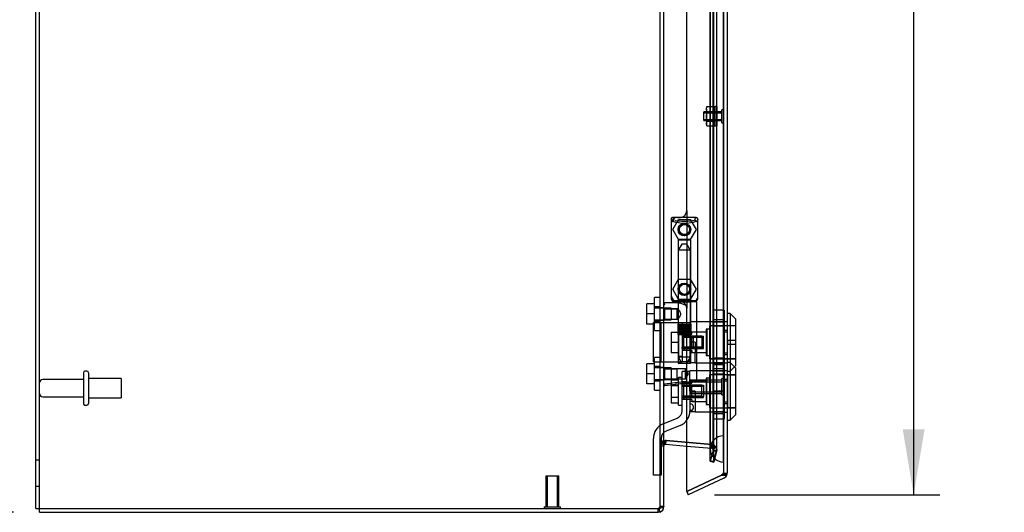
# Model space of a CAD drawing. Header units: inches. Extents: x 1 to 240, y -1 to 159.
# Tile 5 of 16: x 13 to 32, y 64 to 73. Entities that reach past the tile are written whole.
import ezdxf
from ezdxf.enums import TextEntityAlignment as Align
from ezdxf.lldxf.tags import DXFTag

# ---------------------------------------------------------------- set-up
doc = ezdxf.new("R2010")
doc.units = ezdxf.units.IN
doc.header["$MEASUREMENT"] = 0
for name, color, linetype in [('COM70220', 7, 'Continuous'), ('COM70707-4', 7, 'Continuous'), ('COM70710-3', 7, 'Continuous'), ('COM70712-7', 7, 'Continuous'), ('Default', 7, 'Continuous'), ('HNG86659-1', 7, 'Continuous'), ('HNG86659-2', 7, 'Continuous'), ('LOK10031', 7, 'Continuous'), ('LOK10031_CAM', 7, 'Continuous'), ('LOK10031_INSERT', 7, 'Continuous'), ('LOK10031_NUT', 7, 'Continuous'), ('LOK10031_SC', 7, 'Continuous'), ('NTS18118', 7, 'Continuous'), ('SCS86661', 7, 'Continuous'), ('STD26063', 7, 'Continuous'), ('STD26089', 7, 'Continuous'), ('STD26258', 7, 'Continuous'), ('WAM30017', 7, 'Continuous')]:
    doc.layers.add(name, color=color, linetype=linetype)
doc.styles.add('SEACAD_Times_New_Roman', font='times.ttf')
tags = doc.linetypes.add('HIDDEN2', pattern=[0.1875, 0.125, -0.0625]).pattern_tags.tags
tags[6:7] = [DXFTag(74, 4), DXFTag(75, 0), DXFTag(340, '0'), DXFTag(46, 0.0), DXFTag(50, 0.0), DXFTag(44, 0.0), DXFTag(45, 0.0)]
tags[4:5] = [DXFTag(74, 4), DXFTag(75, 0), DXFTag(340, '0'), DXFTag(46, 0.0), DXFTag(50, 0.0), DXFTag(44, 0.0), DXFTag(45, 0.0)]
doc.dimstyles.new('HAMMOND_(STH_-_240x160)', dxfattribs={"dimtxt": 1, "dimasz": 1.25, "dimexe": 0.5, "dimexo": 0.5, "dimgap": 0.25, "dimtad": 0, "dimtih": 1, "dimtoh": 1, "dimzin": 0, "dimdsep": 46, "dimtxsty": 'SEACAD_Times_New_Roman', "dimblk1": '_SE_FILLED', "dimblk2": '_SE_FILLED', "dimsah": 1, "dimcen": 0.5, "dimadec": 0, "dimazin": 0, "dimtfac": 0.8, "dimtofl": 0, "dimtmove": 0, "dimatfit": 3, "dimfxl": 1, "dimtolj": 1, "dimtzin": 0, "dimarcsym": 0})

# ---------------------------------------------------------------- blocks, each defined once
blk = doc.blocks.new('SE1')
at = {"layer": 'COM70220', "color": 7, "linetype": 'HIDDEN2'}
for p, q in [((26.04, 92.489), (26.04, 65.37)), ((26.286, 92.489), (26.286, 65.37)), ((26.288, 92.489), (26.288, 65.37)), ((26.289, 92.489), (26.289, 65.37)), ((26.04, 65.37), (26.04, 65.12)), ((26.286, 65.37), (26.286, 65.12)), ((26.288, 65.369), (26.286, 65.12)), ((26.288, 65.37), (26.288, 64.871)), ((26.289, 65.369), (26.288, 65.369)), ((26.289, 65.37), (26.289, 64.871)), ((26.286, 65.12), (26.288, 64.871)), ((26.288, 64.871), (26.289, 64.871))]:
    blk.add_line(p, q, dxfattribs=at)
blk.add_arc((26.29, 65.12), 0.25, 90, 270, dxfattribs=at)
at = {"layer": 'COM70707-4', "color": 7, "linetype": 'Continuous'}
for p, q in [((13.152, 63.98), (13.152, 99.413)), ((25.152, 64.016), (25.152, 93.798)), ((25.191, 65.282), (25.185, 65.28)), ((25.188, 65.281), (25.188, 65.281)), ((25.191, 65.282), (25.589, 65.247)), ((25.158, 65.233), (25.152, 65.174)), ((25.152, 65.174), (25.154, 65.196)), ((25.159, 65.239), (25.158, 65.233)), ((13.152, 63.98), (13.26, 63.98)), ((13.26, 63.98), (25.044, 63.98)), ((25.074, 63.982), (25.044, 63.98))]:
    blk.add_line(p, q, dxfattribs=at)
at = {"layer": 'COM70707-4', "color": 7, "linetype": 'HIDDEN2'}
for p, q in [((13.224, 63.98), (13.224, 99.413)), ((26.037, 64.884), (26.037, 92.97)), ((26.107, 64.884), (26.107, 92.97)), ((26.093, 65.098), (26.093, 92.757)), ((26.165, 65.098), (26.165, 92.757)), ((25.08, 67.833), (25.08, 78.556)), ((25.152, 67.821), (25.08, 67.821)), ((25.08, 67.581), (25.152, 67.581)), ((25.08, 66.691), (25.08, 67.568)), ((25.152, 66.679), (25.08, 66.679)), ((25.08, 66.439), (25.152, 66.439)), ((25.08, 64.016), (25.08, 66.426)), ((25.185, 65.28), (25.179, 65.28)), ((25.188, 65.281), (25.188, 65.281)), ((25.191, 65.282), (25.197, 65.282)), ((26.067, 65.206), (25.197, 65.282)), ((25.152, 65.174), (25.08, 65.174)), ((25.158, 65.233), (25.097, 65.233)), ((25.159, 65.239), (25.102, 65.239)), ((25.154, 65.196), (25.158, 65.233)), ((25.158, 65.233), (25.159, 65.239)), ((25.589, 65.247), (26.06, 65.206)), ((26.06, 65.206), (26.067, 65.206)), ((26.06, 65.206), (26.066, 65.202)), ((26.066, 65.202), (26.083, 65.202)), ((26.066, 65.202), (26.087, 65.159)), ((26.087, 65.159), (26.146, 65.159)), ((26.087, 65.159), (26.093, 65.098)), ((26.093, 65.098), (26.165, 65.098)), ((26.165, 65.098), (26.161, 65.089)), ((13.224, 64.908), (13.152, 64.908)), ((26.092, 65.089), (26.037, 64.884)), ((26.092, 65.089), (26.161, 65.089)), ((26.107, 64.884), (26.161, 65.089)), ((26.037, 64.884), (26.107, 64.884)), ((13.152, 64.408), (13.224, 64.408)), ((25.054, 63.982), (25.074, 63.982)), ((25.152, 64.016), (25.08, 64.016))]:
    blk.add_line(p, q, dxfattribs=at)
at = {"layer": 'COM70707-4', "color": 7, "linetype": 'Continuous'}
blk.add_arc((25.364, 65.139), 0.228, 141.7224, 153.9781, dxfattribs=at)
at = {"layer": 'COM70707-4', "color": 7, "linetype": 'HIDDEN2'}
blk.add_arc((25.364, 65.139), 0.228, 141.7223, 153.9781, dxfattribs=at)
blk.add_open_spline([(25.08, 64.016), (25.08, 64.01), (25.077, 64.004), (25.068, 63.993), (25.062, 63.988), (25.054, 63.982)], degree=3, knots=[0, 0, 0, 0, 0.5, 0.5, 1, 1, 1, 1], dxfattribs=at)
at = {"layer": 'COM70707-4', "color": 7, "linetype": 'Continuous'}
blk.add_open_spline([(25.152, 64.016), (25.152, 64.013), (25.15, 64.01), (25.143, 64.004), (25.137, 64.002), (25.123, 63.996), (25.115, 63.993), (25.096, 63.988), (25.085, 63.985), (25.074, 63.982)], degree=3, knots=[0, 0, 0, 0, 0.25, 0.25, 0.5, 0.5, 0.75, 0.75, 1, 1, 1, 1], dxfattribs=at)
at = {"layer": 'COM70710-3', "color": 7, "linetype": 'HIDDEN2'}
for p, q in [((25.18, 65.273), (25.179, 65.282)), ((25.185, 65.21), (25.179, 65.282)), ((25.179, 65.282), (25.197, 65.282)), ((25.197, 65.281), (25.197, 65.282)), ((25.197, 65.282), (26.067, 65.206)), ((25.152, 65.174), (25.08, 65.174)), ((25.097, 65.233), (25.102, 65.239)), ((25.152, 65.197), (25.097, 65.233)), ((25.158, 65.194), (25.097, 65.233)), ((25.152, 65.201), (25.102, 65.239)), ((25.159, 65.196), (25.102, 65.239)), ((25.589, 65.175), (26.06, 65.134)), ((26.06, 65.134), (26.067, 65.206)), ((26.06, 65.134), (26.066, 65.133)), ((26.066, 65.133), (26.083, 65.203)), ((26.066, 65.133), (26.087, 65.119)), ((26.067, 65.206), (26.083, 65.203)), ((26.087, 65.119), (26.146, 65.159)), ((26.087, 65.119), (26.146, 65.159)), ((26.087, 65.119), (26.088, 65.116)), ((26.088, 65.116), (26.15, 65.153)), ((26.088, 65.116), (26.093, 65.098)), ((26.093, 65.098), (26.092, 65.089)), ((26.093, 65.098), (26.165, 65.098)), ((26.146, 65.159), (26.15, 65.153)), ((26.15, 65.153), (26.165, 65.098)), ((26.165, 65.098), (26.161, 65.07)), ((26.092, 65.089), (26.037, 64.884)), ((26.092, 65.089), (26.161, 65.07)), ((26.161, 65.07), (26.107, 64.866)), ((26.037, 64.884), (26.107, 64.866)), ((25.152, 64.016), (25.08, 64.016))]:
    blk.add_line(p, q, dxfattribs=at)
at = {"layer": 'COM70710-3', "color": 7, "linetype": 'Continuous'}
for p, q in [((25.191, 65.21), (25.197, 65.281)), ((25.159, 65.196), (25.152, 65.201)), ((25.158, 65.194), (25.152, 65.197)), ((25.152, 65.174), (25.158, 65.194)), ((25.158, 65.194), (25.159, 65.196)), ((25.185, 65.21), (25.18, 65.273)), ((25.185, 65.21), (25.191, 65.21)), ((25.191, 65.21), (25.589, 65.175)), ((13.224, 63.908), (13.224, 63.98)), ((25.044, 63.908), (25.044, 63.98)), ((25.054, 63.981), (25.074, 63.912)), ((13.224, 63.908), (25.044, 63.908)), ((25.074, 63.912), (25.044, 63.908))]:
    blk.add_line(p, q, dxfattribs=at)
at = {"layer": 'COM70710-3', "color": 7, "linetype": 'HIDDEN2'}
for centre, radius, start, end in [((25.188, 65.174), 0.108, 94.6176, 143.1652), ((25.189, 65.174), 0.109, 147.3155, 179.9076), ((26.057, 65.098), 0.108, 34.21, 76.2157), ((25.044, 64.016), 0.036, 286.3111, 359.9999)]:
    blk.add_arc(centre, radius, start, end, dxfattribs=at)
at = {"layer": 'COM70710-3', "color": 7, "linetype": 'Continuous'}
for centre, radius, start, end in [((25.188, 65.174), 0.036, 94.6178, 143.165), ((25.044, 64.016), 0.108, 286.311, 360)]:
    blk.add_arc(centre, radius, start, end, dxfattribs=at)
at = {"layer": 'COM70712-7', "color": 7, "linetype": 'HIDDEN2'}
for p, q in [((26.29, 93.202), (26.29, 64.657)), ((25.589, 69.674), (25.589, 67.812)), ((25.415, 69.549), (25.464, 69.549)), ((25.589, 66.377), (25.589, 67.812)), ((26.29, 67.555), (26.292, 67.555)), ((26.29, 67.358), (26.362, 67.358)), ((26.29, 66.961), (26.362, 66.961)), ((26.29, 66.764), (26.292, 66.764)), ((26.29, 66.617), (26.292, 66.617)), ((26.29, 66.42), (26.362, 66.42)), ((26.29, 66.023), (26.362, 66.023)), ((26.29, 65.826), (26.292, 65.826)), ((26.269, 64.625), (26.254, 64.618)), ((26.356, 64.625), (26.256, 64.625)), ((26.29, 64.657), (26.362, 64.657))]:
    blk.add_line(p, q, dxfattribs=at)
at = {"layer": 'COM70712-7', "color": 7, "linetype": 'Continuous'}
for p, q in [((26.362, 93.202), (26.362, 64.657)), ((25.589, 69.674), (25.589, 77.365)), ((25.29, 69.424), (25.29, 68.062)), ((25.589, 64.308), (25.589, 66.377)), ((26.254, 64.618), (25.589, 64.308)), ((25.589, 64.308), (26.254, 64.618)), ((26.3, 64.559), (25.62, 64.242)), ((26.254, 64.618), (26.356, 64.618)), ((26.357, 64.625), (26.356, 64.625)), ((26.356, 64.618), (26.356, 64.625)), ((25.589, 64.308), (25.62, 64.242))]:
    blk.add_line(p, q, dxfattribs=at)
at = {"layer": 'COM70712-7', "color": 7, "linetype": 'HIDDEN2'}
for centre in [(25.546, 69.315), (25.546, 68.173)]:
    blk.add_circle(centre, 0.12, dxfattribs=at)
at = {"layer": 'COM70712-7', "color": 7, "linetype": 'Continuous'}
for centre, radius, start, end in [((25.464, 69.674), 0.125, 272.1889, 0), ((25.415, 69.424), 0.125, 175.4638, 180), ((25.415, 68.062), 0.125, 180, 184.5362), ((26.254, 64.657), 0.108, 295, 342.4161), ((26.254, 64.657), 0.108, 342.4161, 0)]:
    blk.add_arc(centre, radius, start, end, dxfattribs=at)
at = {"layer": 'COM70712-7', "color": 7, "linetype": 'HIDDEN2'}
for centre, radius, start, end in [((25.415, 69.424), 0.125, 90, 175.4638), ((25.464, 69.674), 0.125, 270, 272.1889), ((25.415, 68.062), 0.125, 184.5362, 270), ((25.464, 67.812), 0.125, 0, 90), ((26.254, 64.657), 0.036, 295, 0)]:
    blk.add_arc(centre, radius, start, end, dxfattribs=at)
for centre, major_axis, ratio, start_param, end_param in [((26.254, 71.033), (0, -6.415), 0.005612, 0, 0.046772), ((26.254, 64.657), (-0.036, 0), 0.9073, 1.617568, 3.141593)]:
    blk.add_ellipse(centre, major_axis=major_axis, ratio=ratio, start_param=start_param, end_param=end_param, dxfattribs=at)
at = {"layer": 'COM70712-7', "color": 7, "linetype": 'Continuous'}
blk.add_ellipse((26.254, 64.657), major_axis=(-0.108, 0), ratio=0.9073, start_param=2.802142, end_param=3.141593, dxfattribs=at)
at = {"layer": 'HNG86659-1', "color": 7, "linetype": 'Continuous'}
for p, q in [((25.29, 69.511), (25.29, 67.996)), ((25.29, 69.51), (25.31, 69.461)), ((25.762, 69.549), (25.327, 69.549)), ((25.352, 69.494), (25.33, 69.549)), ((25.352, 69.492), (25.33, 69.549)), ((25.352, 69.492), (25.352, 69.494)), ((25.739, 69.492), (25.762, 69.549)), ((25.739, 69.492), (25.74, 69.494)), ((25.74, 69.494), (25.762, 69.549)), ((25.801, 69.51), (25.782, 69.461)), ((25.801, 67.996), (25.801, 69.511)), ((25.425, 67.917), (25.164, 67.917)), ((25.309, 67.991), (25.309, 67.956)), ((25.329, 67.937), (25.762, 67.937)), ((25.762, 67.937), (25.329, 67.937)), ((25.782, 67.956), (25.782, 67.991)), ((25.782, 66.436), (25.782, 67.917)), ((25.622, 66.381), (25.163, 66.324)), ((25.606, 66.379), (25.165, 66.324)), ((25.747, 66.397), (25.606, 66.379)), ((25.622, 66.381), (25.606, 66.379))]:
    blk.add_line(p, q, dxfattribs=at)
at = {"layer": 'HNG86659-1', "color": 7, "linetype": 'HIDDEN2'}
for p, q in [((25.426, 69.106), (25.426, 67.948)), ((25.437, 69.118), (25.654, 69.118)), ((25.666, 67.948), (25.666, 69.106)), ((25.33, 67.956), (25.343, 67.956)), ((25.343, 67.956), (25.749, 67.956)), ((25.426, 67.948), (25.414, 67.937)), ((25.414, 67.937), (25.426, 67.925)), ((25.426, 67.948), (25.666, 67.948)), ((25.666, 67.925), (25.426, 67.925)), ((25.426, 67.925), (25.426, 67.796)), ((25.678, 67.937), (25.666, 67.948)), ((25.666, 67.925), (25.678, 67.937)), ((25.666, 66.767), (25.666, 67.925)), ((25.749, 67.956), (25.762, 67.956)), ((25.173, 67.797), (25.152, 67.818)), ((25.173, 67.604), (25.173, 67.797)), ((25.406, 67.797), (25.173, 67.797)), ((25.173, 67.797), (25.406, 67.797)), ((25.426, 67.797), (25.406, 67.797)), ((25.406, 67.604), (25.406, 67.797)), ((25.152, 67.582), (25.173, 67.604)), ((25.173, 67.604), (25.406, 67.604)), ((25.173, 67.604), (25.406, 67.604)), ((25.406, 67.604), (25.426, 67.604)), ((25.426, 67.604), (25.426, 66.767)), ((25.173, 66.655), (25.152, 66.677)), ((25.173, 66.462), (25.173, 66.655)), ((25.406, 66.655), (25.173, 66.655)), ((25.173, 66.655), (25.406, 66.655)), ((25.565, 66.655), (25.406, 66.655)), ((25.406, 66.462), (25.406, 66.655)), ((25.654, 66.755), (25.437, 66.755)), ((25.565, 66.462), (25.565, 66.655)), ((25.621, 66.559), (25.565, 66.655)), ((25.152, 66.44), (25.173, 66.462)), ((25.173, 66.462), (25.406, 66.462)), ((25.173, 66.462), (25.406, 66.462)), ((25.406, 66.462), (25.565, 66.462)), ((25.565, 66.462), (25.621, 66.559))]:
    blk.add_line(p, q, dxfattribs=at)
for centre, radius in [((25.546, 69.315), 0.118), ((25.546, 69.315), 0.0968), ((25.546, 69.315), 0.0968), ((25.546, 68.173), 0.118), ((25.546, 68.173), 0.0968), ((25.546, 68.173), 0.0968)]:
    blk.add_circle(centre, radius, dxfattribs=at)
at = {"layer": 'HNG86659-1', "color": 7, "linetype": 'Continuous'}
for centre, radius, start, end in [((25.334, 69.511), 0.0432, 170.3107, 181.0665), ((25.329, 69.511), 0.0392, 106.467, 168.78), ((25.335, 69.455), 0.0255, 130.6693, 167.2932), ((25.329, 69.5), 0.0491, 88.6161, 102.0318), ((25.566, 70.276), 0.839, 252.8076, 268.6088), ((25.524, 70.283), 0.846, 271.4593, 287.1243), ((25.763, 69.5), 0.0491, 77.9682, 91.3839), ((25.762, 69.511), 0.0392, 11.22, 73.533), ((25.757, 69.455), 0.0255, 12.7068, 49.3307), ((25.758, 69.511), 0.0432, 358.9335, 9.6893), ((25.164, 67.905), 0.0118, 91.6274, 180), ((25.164, 67.905), 0.0118, 90.0008, 91.6266), ((25.329, 67.995), 0.039, 178.4395, 188.4336), ((25.33, 67.996), 0.0395, 190.0421, 238.9435), ((25.343, 67.99), 0.0339, 170.6189, 178.4811), ((25.329, 67.956), 0.0197, 180, 270), ((25.329, 67.917), 0.0197, 90, 180), ((25.762, 67.956), 0.0197, 270, 360), ((25.762, 67.917), 0.0197, 0, 90), ((25.748, 67.99), 0.0339, 1.4039, 9.3839), ((25.762, 67.996), 0.0395, 301.1698, 349.9579), ((25.762, 67.995), 0.039, 351.5664, 1.5605), ((26.363, 68.537), 1.368, 208.4945, 208.8184), ((25.743, 66.436), 0.0394, 277.125, 0.0158), ((25.164, 66.336), 0.0118, 180, 245.0772), ((25.815, 66.314), 0.656, 176.4098, 179.0269), ((25.164, 66.336), 0.0118, 245.0769, 265.6132), ((25.197, 66.34), 0.0401, 145.0143, 158.1633), ((25.164, 66.336), 0.0118, 265.5954, 277.125)]:
    blk.add_arc(centre, radius, start, end, dxfattribs=at)
at = {"layer": 'HNG86659-1', "color": 7, "linetype": 'HIDDEN2'}
for centre, radius, start, end in [((25.229, 68.814), 0.706, 84.0828, 84.9944), ((25.743, 69.609), 0.429, 188.1861, 189.6334), ((25.348, 69.609), 0.429, 350.3666, 351.8139), ((25.862, 68.815), 0.706, 95.0055, 95.9173), ((25.437, 69.106), 0.0118, 90, 180), ((25.654, 69.106), 0.0118, 0, 90), ((25.229, 68.697), 0.711, 274.9929, 275.9146), ((25.33, 67.996), 0.0395, 238.9435, 269.2685), ((25.343, 67.99), 0.0339, 197.7564, 269.1433), ((25.33, 67.998), 0.0417, 269.1335, 269.9996), ((25.748, 67.99), 0.0339, 270.8539, 342.3788), ((25.762, 67.996), 0.0395, 270.7316, 301.1698), ((25.762, 67.998), 0.0417, 270.0004, 270.8665), ((25.862, 68.697), 0.711, 264.0853, 265.0072), ((25.437, 66.767), 0.0118, 180, 270), ((25.654, 66.767), 0.0118, 270, 0)]:
    blk.add_arc(centre, radius, start, end, dxfattribs=at)
at = {"layer": 'HNG86659-1', "color": 7, "linetype": 'Continuous'}
for centre, major_axis, ratio, start_param, end_param in [((25.33, 69.537), (0, -0.0118), 0.049276, 3.017238, 3.218468), ((25.546, 69.502), (0.203, 0), 0.124034, 3.621202, 5.880052), ((25.762, 69.537), (0, -0.0118), 0.049276, 3.064718, 3.265947)]:
    blk.add_ellipse(centre, major_axis=major_axis, ratio=ratio, start_param=start_param, end_param=end_param, dxfattribs=at)
for points, knots in [([(25.318, 69.474), (25.32, 69.478), (25.323, 69.481), (25.328, 69.486), (25.332, 69.488), (25.337, 69.49), (25.339, 69.491), (25.343, 69.492), (25.345, 69.492), (25.348, 69.493), (25.349, 69.492), (25.351, 69.492), (25.352, 69.492), (25.352, 69.492)], [0, 0, 0, 0, 0.25, 0.25, 0.5, 0.5, 0.625, 0.625, 0.75, 0.75, 0.875, 0.875, 1, 1, 1, 1]), ([(25.773, 69.474), (25.771, 69.478), (25.769, 69.481), (25.763, 69.486), (25.76, 69.488), (25.754, 69.49), (25.752, 69.491), (25.749, 69.492), (25.747, 69.492), (25.744, 69.493), (25.742, 69.492), (25.74, 69.492), (25.74, 69.492), (25.739, 69.492)], [0, 0, 0, 0, 0.25, 0.25, 0.5, 0.5, 0.625, 0.625, 0.75, 0.75, 0.875, 0.875, 1, 1, 1, 1]), ([(25.163, 67.917), (25.163, 67.917), (25.163, 67.917), (25.163, 67.917), (25.163, 67.917), (25.163, 67.917), (25.162, 67.916), (25.162, 67.916), (25.162, 67.915), (25.161, 67.913), (25.161, 67.91), (25.161, 67.902), (25.161, 67.893), (25.161, 67.884)], [0, 0, 0, 0, 0.03125, 0.03125, 0.0625, 0.0625, 0.125, 0.125, 0.25, 0.25, 0.5, 0.5, 1, 1, 1, 1]), ([(25.425, 67.917), (25.435, 67.917), (25.446, 67.915), (25.468, 67.91), (25.479, 67.907), (25.501, 67.9), (25.513, 67.895), (25.529, 67.889), (25.535, 67.887), (25.546, 67.882), (25.552, 67.88), (25.557, 67.877)], [0, 0, 0, 0, 0.25, 0.25, 0.5, 0.5, 0.75, 0.75, 0.875, 0.875, 1, 1, 1, 1]), ([(25.152, 67.883), (25.152, 67.883), (25.153, 67.884), (25.156, 67.884), (25.158, 67.884), (25.161, 67.884)], [0, 0, 0, 0, 0.5, 0.5, 1, 1, 1, 1]), ([(25.164, 66.363), (25.19, 66.366), (25.216, 66.37), (25.242, 66.373), (25.347, 66.386), (25.452, 66.399), (25.557, 66.412)], [0, 0, 0, 0, 0.198595, 0.198595, 0.198595, 1, 1, 1, 1]), ([(25.557, 66.412), (25.558, 66.412), (25.558, 66.412), (25.56, 66.412), (25.56, 66.412), (25.562, 66.411), (25.563, 66.411), (25.566, 66.41), (25.568, 66.41), (25.575, 66.408), (25.579, 66.407), (25.592, 66.403), (25.6, 66.401), (25.609, 66.399)], [0, 0, 0, 0, 0.03125, 0.03125, 0.0625, 0.0625, 0.125, 0.125, 0.25, 0.25, 0.5, 0.5, 1, 1, 1, 1]), ([(25.609, 66.399), (25.621, 66.4), (25.633, 66.402), (25.656, 66.406), (25.667, 66.408), (25.699, 66.413), (25.718, 66.417), (25.741, 66.422), (25.748, 66.423), (25.76, 66.426), (25.765, 66.428), (25.774, 66.43), (25.777, 66.432), (25.78, 66.433), (25.781, 66.434), (25.782, 66.435), (25.782, 66.435), (25.782, 66.436)], [0, 0, 0, 0, 0.125, 0.125, 0.25, 0.25, 0.5, 0.5, 0.625, 0.625, 0.75, 0.75, 0.875, 0.875, 0.9375, 0.9375, 1, 1, 1, 1]), ([(25.152, 66.356), (25.152, 66.356), (25.153, 66.356), (25.156, 66.355), (25.158, 66.355), (25.16, 66.355)], [0, 0, 0, 0, 0.5, 0.5, 1, 1, 1, 1]), ([(25.609, 66.399), (25.609, 66.395), (25.609, 66.392), (25.609, 66.387), (25.609, 66.385), (25.61, 66.383), (25.61, 66.382), (25.611, 66.381), (25.611, 66.381), (25.614, 66.381), (25.615, 66.381), (25.619, 66.381), (25.621, 66.381), (25.622, 66.381)], [0, 0, 0, 0, 0.25, 0.25, 0.5, 0.5, 0.625, 0.625, 0.75, 0.75, 0.875, 0.875, 1, 1, 1, 1])]:
    blk.add_open_spline(points, degree=3, knots=knots, dxfattribs=at)
at = {"layer": 'HNG86659-1', "color": 7, "linetype": 'HIDDEN2'}
for points, knots in [([(25.475, 67.7), (25.475, 67.714), (25.47, 67.727), (25.46, 67.75), (25.453, 67.759), (25.436, 67.785), (25.426, 67.797), (25.426, 67.797), (25.426, 67.797), (25.426, 67.797)], [0, 0, 0, 0, 0.0625, 0.0625, 0.125, 0.125, 0.25, 0.25, 0.2503152, 0.2503152, 0.2503152, 0.2503152]), ([(25.426, 67.604), (25.426, 67.604), (25.436, 67.615), (25.453, 67.641), (25.46, 67.651), (25.47, 67.674), (25.475, 67.687), (25.475, 67.7)], [0.7505722, 0.7505722, 0.7505722, 0.7505722, 0.875, 0.875, 0.9375, 0.9375, 1, 1, 1, 1]), ([(25.475, 67.703), (25.475, 67.702), (25.475, 67.701), (25.475, 67.697), (25.474, 67.693), (25.474, 67.689)], [0.49628825, 0.49628825, 0.49628825, 0.49628825, 0.5, 0.5, 0.51768311, 0.51768311, 0.51768311, 0.51768311])]:
    blk.add_open_spline(points, degree=3, knots=knots, dxfattribs=at)
at = {"layer": 'HNG86659-2', "color": 7, "linetype": 'HIDDEN2'}
for p, q in [((25.496, 69.039), (25.428, 68.921)), ((25.664, 68.921), (25.428, 68.921)), ((25.428, 68.921), (25.428, 67.503)), ((25.595, 69.039), (25.496, 69.039)), ((25.664, 68.921), (25.595, 69.039)), ((25.664, 67.503), (25.664, 68.921)), ((25.423, 67.503), (25.424, 67.503)), ((25.423, 67.503), (25.423, 67.503)), ((25.423, 67.503), (25.423, 67.307)), ((25.423, 67.503), (25.423, 67.307)), ((25.424, 67.503), (25.435, 67.503)), ((25.424, 67.503), (25.424, 67.307)), ((25.427, 67.503), (25.427, 67.307)), ((25.428, 67.503), (25.428, 67.307)), ((25.431, 67.503), (25.431, 67.307)), ((25.433, 67.503), (25.433, 67.307)), ((25.435, 67.503), (25.443, 67.503)), ((25.435, 67.503), (25.435, 67.307)), ((25.443, 67.503), (25.467, 67.503)), ((25.443, 67.503), (25.443, 67.307)), ((25.443, 67.503), (25.443, 67.307)), ((25.449, 67.503), (25.449, 67.307)), ((25.458, 67.503), (25.458, 67.307)), ((25.46, 67.503), (25.46, 67.307)), ((25.467, 67.503), (25.476, 67.503)), ((25.467, 67.503), (25.467, 67.307)), ((25.476, 67.503), (25.48, 67.503)), ((25.476, 67.503), (25.476, 67.307)), ((25.48, 67.503), (25.513, 67.503)), ((25.48, 67.503), (25.48, 67.307)), ((25.489, 67.503), (25.489, 67.307)), ((25.498, 67.503), (25.498, 67.307)), ((25.503, 67.503), (25.503, 67.307)), ((25.513, 67.503), (25.521, 67.503)), ((25.513, 67.503), (25.513, 67.307)), ((25.521, 67.503), (25.528, 67.503)), ((25.521, 67.503), (25.521, 67.307)), ((25.528, 67.503), (25.564, 67.503)), ((25.528, 67.503), (25.528, 67.307)), ((25.538, 67.503), (25.538, 67.307)), ((25.546, 67.503), (25.546, 67.307)), ((25.554, 67.503), (25.554, 67.307)), ((25.564, 67.503), (25.57, 67.503)), ((25.564, 67.503), (25.564, 67.307)), ((25.57, 67.503), (25.578, 67.503)), ((25.57, 67.503), (25.57, 67.307)), ((25.578, 67.503), (25.611, 67.503)), ((25.578, 67.503), (25.578, 67.307)), ((25.589, 67.503), (25.589, 67.307)), ((25.594, 67.503), (25.594, 67.307)), ((25.603, 67.503), (25.603, 67.307)), ((25.611, 67.503), (25.615, 67.503)), ((25.611, 67.503), (25.611, 67.307)), ((25.615, 67.503), (25.624, 67.503)), ((25.615, 67.503), (25.615, 67.307)), ((25.624, 67.503), (25.648, 67.503)), ((25.624, 67.503), (25.624, 67.307)), ((25.632, 67.503), (25.632, 67.307)), ((25.634, 67.503), (25.634, 67.307)), ((25.642, 67.503), (25.642, 67.307)), ((25.648, 67.503), (25.656, 67.503)), ((25.648, 67.503), (25.648, 67.307)), ((25.648, 67.503), (25.648, 67.307)), ((25.656, 67.503), (25.667, 67.503)), ((25.656, 67.503), (25.656, 67.307)), ((25.658, 67.503), (25.658, 67.307)), ((25.66, 67.503), (25.66, 67.307)), ((25.663, 67.503), (25.663, 67.307)), ((25.665, 67.503), (25.665, 67.307)), ((25.667, 67.503), (25.669, 67.503)), ((25.667, 67.503), (25.667, 67.307)), ((25.669, 67.503), (25.669, 67.307)), ((25.669, 67.503), (25.669, 67.503)), ((25.669, 67.307), (25.669, 67.503)), ((25.423, 67.307), (25.423, 67.307)), ((25.423, 67.307), (25.424, 67.307)), ((25.424, 67.307), (25.435, 67.307)), ((25.428, 67.307), (25.428, 66.874)), ((25.435, 67.307), (25.443, 67.307)), ((25.443, 67.307), (25.467, 67.307)), ((25.467, 67.307), (25.476, 67.307)), ((25.476, 67.307), (25.48, 67.307)), ((25.48, 67.307), (25.513, 67.307)), ((25.513, 67.307), (25.521, 67.307)), ((25.521, 67.307), (25.528, 67.307)), ((25.528, 67.307), (25.564, 67.307)), ((25.564, 67.307), (25.57, 67.307)), ((25.57, 67.307), (25.578, 67.307)), ((25.578, 67.307), (25.611, 67.307)), ((25.611, 67.307), (25.615, 67.307)), ((25.615, 67.307), (25.624, 67.307)), ((25.624, 67.307), (25.648, 67.307)), ((25.648, 67.307), (25.656, 67.307)), ((25.656, 67.307), (25.667, 67.307)), ((25.664, 66.874), (25.664, 67.307)), ((25.667, 67.307), (25.669, 67.307)), ((25.669, 67.307), (25.669, 67.307)), ((25.664, 66.874), (25.428, 66.874)), ((25.428, 66.874), (25.496, 66.755)), ((25.595, 66.755), (25.664, 66.874))]:
    blk.add_line(p, q, dxfattribs=at)
at = {"layer": 'LOK10031', "color": 7, "linetype": 'HIDDEN2'}
for p, q in [((25.652, 67.552), (25.652, 66.767)), ((26.292, 67.552), (25.652, 67.552)), ((26.292, 67.555), (26.362, 67.555)), ((26.292, 67.39), (26.292, 67.555)), ((25.962, 67.353), (25.652, 67.353)), ((25.962, 67.409), (25.962, 66.909)), ((26.022, 67.409), (25.962, 67.409)), ((26.022, 67.474), (26.022, 66.844)), ((26.522, 67.474), (26.022, 67.474)), ((26.292, 67.39), (26.362, 67.39)), ((26.292, 66.928), (26.292, 67.39)), ((25.752, 67.159), (25.652, 67.159)), ((25.752, 67.159), (25.752, 66.966)), ((25.652, 66.966), (25.752, 66.966)), ((25.752, 66.767), (25.752, 66.966)), ((25.752, 66.966), (25.962, 66.966)), ((25.962, 66.909), (26.022, 66.909)), ((26.022, 66.844), (26.522, 66.844)), ((26.292, 66.928), (26.362, 66.928)), ((26.292, 66.764), (26.292, 66.928)), ((25.752, 66.767), (25.652, 66.767)), ((25.652, 66.222), (25.652, 66.614)), ((26.292, 66.614), (25.652, 66.614)), ((25.752, 66.767), (26.292, 66.767)), ((26.292, 66.764), (26.362, 66.764)), ((26.292, 66.617), (26.362, 66.617)), ((26.292, 66.453), (26.292, 66.617)), ((26.362, 66.609), (26.422, 66.609)), ((26.422, 66.609), (26.503, 66.691)), ((25.962, 66.415), (25.652, 66.415)), ((25.962, 66.472), (25.962, 65.972)), ((26.022, 66.472), (25.962, 66.472)), ((26.022, 66.537), (26.022, 65.907)), ((26.522, 66.537), (26.022, 66.537)), ((26.292, 66.453), (26.362, 66.453)), ((26.292, 65.991), (26.292, 66.453)), ((25.752, 66.222), (25.652, 66.222)), ((25.752, 66.222), (25.752, 65.829)), ((25.752, 66.028), (25.652, 66.028)), ((25.652, 65.848), (25.652, 65.829)), ((25.752, 66.028), (25.962, 66.028)), ((25.962, 65.972), (26.022, 65.972)), ((26.022, 65.907), (26.522, 65.907)), ((26.292, 65.991), (26.362, 65.991)), ((26.292, 65.826), (26.292, 65.991)), ((25.752, 65.829), (25.652, 65.829)), ((25.752, 65.829), (26.292, 65.829)), ((26.292, 65.826), (26.362, 65.826))]:
    blk.add_line(p, q, dxfattribs=at)
at = {"layer": 'LOK10031', "color": 7, "linetype": 'Continuous'}
for p, q in [((26.422, 67.709), (26.362, 67.709)), ((26.422, 67.709), (26.422, 66.772)), ((26.522, 67.609), (26.422, 67.709)), ((26.522, 67.609), (26.522, 66.709)), ((26.422, 66.772), (26.362, 66.772)), ((26.422, 66.772), (26.422, 65.672)), ((26.522, 66.672), (26.422, 66.772)), ((26.503, 66.691), (26.522, 66.709)), ((26.522, 66.672), (26.522, 65.772)), ((26.362, 65.672), (26.422, 65.672)), ((26.422, 65.672), (26.522, 65.772))]:
    blk.add_line(p, q, dxfattribs=at)
at = {"layer": 'LOK10031_CAM', "color": 7, "linetype": 'HIDDEN2'}
for p, q in [((24.952, 67.536), (25.14, 67.536)), ((24.952, 66.786), (24.952, 67.536)), ((25.102, 66.786), (25.102, 67.536)), ((25.14, 67.536), (25.408, 67.536)), ((25.408, 67.536), (25.502, 67.536)), ((25.502, 67.536), (25.652, 67.536)), ((25.502, 67.536), (25.502, 66.786)), ((25.652, 67.318), (25.502, 67.318)), ((25.682, 67.271), (25.652, 67.271)), ((25.712, 67.241), (25.712, 67.081)), ((25.652, 67.003), (25.502, 67.003)), ((25.682, 67.051), (25.652, 67.051)), ((24.952, 66.786), (25.14, 66.786)), ((25.14, 66.786), (25.408, 66.786)), ((25.408, 66.786), (25.502, 66.786)), ((25.652, 66.786), (25.502, 66.786)), ((25.502, 66.223), (25.502, 66.598)), ((25.652, 66.598), (25.502, 66.598)), ((25.652, 66.381), (25.502, 66.381)), ((25.502, 65.848), (25.502, 66.223)), ((25.652, 66.222), (25.652, 65.848)), ((25.652, 66.066), (25.502, 66.066)), ((25.682, 65.976), (25.652, 65.976)), ((25.682, 65.856), (25.652, 65.856)), ((25.712, 65.946), (25.712, 65.886)), ((25.14, 65.601), (25.408, 65.709)), ((25.464, 65.57), (25.196, 65.461)), ((24.952, 64.743), (24.952, 65.322)), ((25.102, 65.322), (25.102, 64.743)), ((24.952, 64.618), (24.952, 64.743)), ((25.102, 64.743), (25.102, 64.618)), ((25.102, 64.618), (24.952, 64.618))]:
    blk.add_line(p, q, dxfattribs=at)
for centre, radius, start, end in [((25.682, 67.241), 0.03, 0, 90), ((25.682, 67.081), 0.03, 270, 0), ((25.352, 65.848), 0.15, 292.0194, 0), ((25.352, 65.848), 0.3, 292.0194, 0), ((25.682, 65.946), 0.03, 0, 90), ((25.682, 65.886), 0.03, 270, 0), ((25.252, 65.322), 0.3, 112.0194, 180), ((25.252, 65.322), 0.15, 112.0194, 180)]:
    blk.add_arc(centre, radius, start, end, dxfattribs=at)
at = {"layer": 'LOK10031_INSERT', "color": 7, "linetype": 'HIDDEN2'}
for p, q in [((25.687, 67.315), (25.687, 67.353)), ((25.977, 67.353), (25.687, 67.353)), ((25.977, 67.409), (25.977, 66.909)), ((26.037, 67.409), (25.977, 67.409)), ((26.037, 67.472), (26.037, 66.847)), ((26.522, 67.472), (26.037, 67.472)), ((25.537, 67.315), (25.537, 67.274)), ((25.537, 67.315), (25.687, 67.315)), ((25.537, 67.277), (25.912, 67.277)), ((25.687, 67.274), (25.537, 67.274)), ((25.537, 67.045), (25.537, 67.274)), ((25.912, 67.258), (25.537, 67.258)), ((25.687, 67.045), (25.687, 67.274)), ((25.912, 67.258), (25.912, 67.277)), ((25.912, 67.061), (25.912, 67.258)), ((26.372, 67.199), (26.372, 67.119)), ((26.372, 67.199), (26.522, 67.199)), ((25.537, 67.061), (25.912, 67.061)), ((25.537, 67.045), (25.537, 67.003)), ((25.537, 67.045), (25.687, 67.045)), ((25.537, 67.041), (25.912, 67.041)), ((25.687, 67.003), (25.652, 67.003)), ((25.687, 67.003), (25.687, 66.966)), ((25.912, 67.041), (25.912, 67.061)), ((26.522, 67.119), (26.372, 67.119)), ((25.687, 66.966), (25.977, 66.966)), ((25.977, 66.909), (26.037, 66.909)), ((26.037, 66.847), (26.522, 66.847)), ((25.687, 66.378), (25.687, 66.415)), ((25.977, 66.415), (25.687, 66.415)), ((25.977, 65.972), (25.977, 66.472)), ((26.037, 66.472), (25.977, 66.472)), ((26.037, 65.909), (26.037, 66.534)), ((26.372, 66.534), (26.037, 66.534)), ((26.372, 66.532), (26.372, 66.534)), ((26.522, 66.532), (26.372, 66.532)), ((26.372, 66.532), (26.372, 65.912)), ((25.537, 66.378), (25.537, 66.336)), ((25.537, 66.378), (25.687, 66.378)), ((25.537, 66.34), (25.912, 66.34)), ((25.687, 66.336), (25.537, 66.336)), ((25.537, 66.107), (25.537, 66.336)), ((25.912, 66.32), (25.537, 66.32)), ((25.687, 66.107), (25.687, 66.336)), ((25.912, 66.34), (25.912, 66.32)), ((25.912, 66.32), (25.912, 66.123)), ((25.537, 66.123), (25.912, 66.123)), ((25.537, 66.107), (25.537, 66.066)), ((25.537, 66.107), (25.687, 66.107)), ((25.537, 66.104), (25.912, 66.104)), ((25.687, 66.066), (25.652, 66.066)), ((25.687, 66.066), (25.687, 66.028)), ((25.912, 66.104), (25.912, 66.123)), ((25.687, 66.028), (25.977, 66.028)), ((25.977, 65.972), (26.037, 65.972)), ((26.037, 65.909), (26.372, 65.909)), ((26.372, 65.912), (26.372, 65.909)), ((26.372, 65.912), (26.522, 65.912))]:
    blk.add_line(p, q, dxfattribs=at)
at = {"layer": 'LOK10031_NUT', "color": 7, "linetype": 'HIDDEN2'}
for p, q in [((26.09, 67.771), (26.09, 67.465)), ((26.305, 67.771), (26.09, 67.771)), ((26.305, 67.771), (26.305, 67.465)), ((26.305, 67.592), (26.09, 67.592)), ((26.305, 67.543), (26.09, 67.543)), ((26.09, 67.465), (26.09, 66.853)), ((26.305, 67.465), (26.09, 67.465)), ((26.305, 67.465), (26.305, 66.853)), ((26.09, 66.853), (26.09, 66.752)), ((26.305, 66.853), (26.09, 66.853)), ((26.305, 66.853), (26.305, 66.752)), ((26.09, 66.775), (26.305, 66.775)), ((26.09, 66.752), (26.09, 66.222)), ((26.305, 66.752), (26.09, 66.752)), ((26.305, 66.726), (26.09, 66.726)), ((26.305, 66.655), (26.09, 66.655)), ((26.305, 66.606), (26.09, 66.606)), ((26.305, 66.752), (26.305, 66.222)), ((26.305, 66.547), (26.09, 66.547)), ((26.09, 66.222), (26.09, 65.692)), ((26.305, 66.222), (26.09, 66.222)), ((26.305, 66.222), (26.305, 65.692)), ((26.09, 65.838), (26.305, 65.838)), ((26.305, 65.789), (26.09, 65.789)), ((26.305, 65.692), (26.09, 65.692))]:
    blk.add_line(p, q, dxfattribs=at)
at = {"layer": 'LOK10031_SC', "color": 7, "linetype": 'HIDDEN2'}
for p, q in [((25.295, 67.352), (25.432, 67.352)), ((25.295, 67.352), (25.295, 67.159)), ((25.432, 67.422), (25.432, 66.897)), ((25.502, 67.422), (25.432, 67.422)), ((25.877, 67.277), (25.502, 67.277)), ((25.502, 67.277), (25.502, 67.253)), ((25.877, 67.253), (25.502, 67.253)), ((25.877, 67.277), (25.877, 67.041)), ((25.295, 67.159), (25.432, 67.159)), ((25.295, 67.159), (25.295, 66.967)), ((25.502, 67.041), (25.502, 67.065)), ((25.877, 67.065), (25.502, 67.065)), ((25.502, 67.041), (25.877, 67.041)), ((25.295, 66.967), (25.432, 66.967)), ((25.432, 66.897), (25.502, 66.897)), ((25.295, 66.444), (25.432, 66.444)), ((25.295, 66.444), (25.295, 66.333)), ((25.432, 65.959), (25.432, 66.484)), ((25.502, 66.484), (25.432, 66.484)), ((25.295, 66.333), (25.432, 66.333)), ((25.295, 66.333), (25.295, 66.111)), ((25.877, 66.34), (25.502, 66.34)), ((25.502, 66.34), (25.502, 66.316)), ((25.877, 66.316), (25.502, 66.316)), ((25.877, 66.104), (25.877, 66.34)), ((25.295, 66.111), (25.432, 66.111)), ((25.295, 66.111), (25.295, 65.999)), ((25.502, 66.104), (25.502, 66.128)), ((25.877, 66.128), (25.502, 66.128)), ((25.502, 66.104), (25.877, 66.104)), ((25.295, 65.999), (25.432, 65.999)), ((25.432, 65.959), (25.502, 65.959))]:
    blk.add_line(p, q, dxfattribs=at)
at = {"layer": 'NTS18118', "color": 7, "linetype": 'HIDDEN2'}
for p, q in [((25.969, 71.621), (25.976, 71.667)), ((25.976, 71.667), (25.969, 71.642)), ((25.969, 71.621), (25.969, 71.642)), ((25.969, 71.621), (25.969, 71.483)), ((25.976, 71.575), (25.969, 71.621)), ((26.165, 71.565), (25.969, 71.565)), ((26.165, 71.548), (25.969, 71.548)), ((25.976, 71.667), (26.134, 71.667)), ((25.976, 71.575), (26.134, 71.575)), ((26.134, 71.575), (26.134, 71.667)), ((26.165, 71.667), (26.134, 71.667)), ((26.134, 71.391), (26.134, 71.575)), ((26.165, 71.667), (26.165, 71.299)), ((25.969, 71.483), (25.969, 71.345)), ((25.976, 71.391), (25.969, 71.483)), ((25.969, 71.418), (26.165, 71.418)), ((26.165, 71.401), (25.969, 71.401)), ((25.969, 71.345), (25.976, 71.391)), ((25.969, 71.345), (25.969, 71.323)), ((25.976, 71.299), (25.969, 71.345)), ((25.969, 71.323), (25.976, 71.299)), ((25.976, 71.391), (26.134, 71.391)), ((26.134, 71.299), (26.134, 71.391)), ((25.976, 71.299), (26.134, 71.299)), ((26.134, 71.299), (26.165, 71.299))]:
    blk.add_line(p, q, dxfattribs=at)
blk.add_open_spline([(25.969, 71.483), (25.969, 71.498), (25.97, 71.513), (25.972, 71.544), (25.974, 71.559), (25.976, 71.575)], degree=3, knots=[0, 0, 0, 0, 0.5, 0.5, 1, 1, 1, 1], dxfattribs=at)
at = {"layer": 'SCS86661', "color": 7, "linetype": 'HIDDEN2'}
for p, q in [((25.325, 69.315), (25.435, 69.506)), ((25.435, 69.506), (25.656, 69.506)), ((25.656, 69.506), (25.767, 69.315)), ((25.435, 69.123), (25.325, 69.315)), ((25.767, 69.315), (25.656, 69.123)), ((25.656, 69.123), (25.435, 69.123)), ((25.325, 68.173), (25.435, 68.364)), ((25.435, 68.364), (25.656, 68.364)), ((25.656, 68.364), (25.767, 68.173)), ((25.435, 67.981), (25.325, 68.173)), ((25.767, 68.173), (25.656, 67.981)), ((25.656, 67.981), (25.435, 67.981)), ((24.825, 67.701), (24.825, 67.892)), ((24.975, 67.892), (24.825, 67.892)), ((25.29, 67.814), (24.975, 67.814)), ((25.29, 67.814), (25.29, 67.588)), ((24.825, 67.509), (24.825, 67.701)), ((24.975, 67.701), (24.825, 67.701)), ((24.975, 67.588), (25.29, 67.588)), ((24.975, 67.509), (24.825, 67.509)), ((24.825, 66.559), (24.825, 66.75)), ((24.975, 66.75), (24.825, 66.75)), ((25.29, 66.672), (24.975, 66.672)), ((25.29, 66.672), (25.29, 66.446)), ((24.825, 66.367), (24.825, 66.559)), ((24.975, 66.559), (24.825, 66.559)), ((24.975, 66.446), (25.29, 66.446)), ((24.975, 66.367), (24.825, 66.367))]:
    blk.add_line(p, q, dxfattribs=at)
for centre in [(25.546, 69.315), (25.546, 68.173)]:
    blk.add_circle(centre, 0.113, dxfattribs=at)
at = {"layer": 'STD26063', "color": 7, "linetype": 'HIDDEN2'}
for p, q in [((25.915, 71.401), (25.915, 71.565)), ((26.259, 71.565), (25.915, 71.565)), ((25.915, 71.546), (26.259, 71.546)), ((26.259, 71.358), (26.259, 71.608)), ((26.29, 71.608), (26.259, 71.608)), ((25.915, 71.42), (26.259, 71.42)), ((25.915, 71.401), (26.259, 71.401)), ((26.259, 71.358), (26.29, 71.358))]:
    blk.add_line(p, q, dxfattribs=at)
at = {"layer": 'STD26089', "color": 7, "linetype": 'HIDDEN2'}
for p, q in [((14.131, 66.608), (14.091, 66.608)), ((14.061, 66.449), (13.284, 66.449)), ((14.061, 66.578), (14.061, 65.988)), ((14.161, 66.578), (14.161, 65.988)), ((14.786, 66.47), (14.161, 66.47)), ((14.786, 66.47), (14.786, 66.095)), ((13.284, 66.117), (14.061, 66.117)), ((14.161, 66.095), (14.786, 66.095)), ((14.091, 65.958), (14.131, 65.958))]:
    blk.add_line(p, q, dxfattribs=at)
for centre, radius, start, end in [((14.091, 66.578), 0.03, 90, 180), ((14.131, 66.578), 0.03, 0, 90), ((13.284, 66.389), 0.06, 90, 180), ((13.284, 66.177), 0.06, 180, 270), ((14.091, 65.988), 0.03, 180, 270), ((14.131, 65.988), 0.03, 270, 0)]:
    blk.add_arc(centre, radius, start, end, dxfattribs=at)
at = {"layer": 'STD26258', "color": 7, "linetype": 'HIDDEN2'}
for p, q in [((25.665, 66.183), (25.665, 66.433)), ((26.259, 66.433), (25.665, 66.433)), ((26.259, 66.152), (26.259, 66.464)), ((26.29, 66.464), (26.259, 66.464)), ((25.665, 66.402), (26.259, 66.402)), ((25.665, 66.213), (26.259, 66.213)), ((25.665, 66.183), (26.259, 66.183)), ((26.259, 66.152), (26.29, 66.152)), ((22.895, 64.605), (23.145, 64.605)), ((22.895, 64.605), (22.895, 64.011)), ((22.926, 64.605), (22.926, 64.011)), ((23.114, 64.605), (23.114, 64.011)), ((23.145, 64.011), (23.145, 64.605)), ((22.864, 64.011), (23.176, 64.011)), ((22.864, 64.011), (22.864, 63.98)), ((23.176, 63.98), (23.176, 64.011))]:
    blk.add_line(p, q, dxfattribs=at)
at = {"layer": 'WAM30017', "color": 7, "linetype": 'HIDDEN2'}
for p, q in [((24.975, 67.388), (24.975, 68.013)), ((25.08, 68.013), (24.975, 68.013)), ((25.08, 67.838), (24.975, 67.838)), ((25.08, 67.568), (25.08, 67.833)), ((24.975, 67.563), (25.08, 67.563)), ((24.975, 67.388), (25.08, 67.388)), ((24.975, 66.246), (24.975, 66.871)), ((25.08, 66.871), (24.975, 66.871)), ((25.08, 66.696), (24.975, 66.696)), ((25.08, 66.426), (25.08, 66.691)), ((24.975, 66.421), (25.08, 66.421)), ((24.975, 66.246), (25.08, 66.246))]:
    blk.add_line(p, q, dxfattribs=at)
blk = doc.blocks.new('DMBLK91')
at = {"layer": 'Default', "linetype": 'Continuous', "transparency": 16777216}
for points in [[(9.584, 98.25), (10.001, 98.25), (9.793, 99.5)], [(9.584, 65.158), (9.793, 63.908), (10.001, 65.158)]]:
    blk.add_hatch(color=7, dxfattribs=at).paths.add_polyline_path(points)
at = {"layer": 'Default', "color": 7, "linetype": 'Continuous', "transparency": 16777216}
for p, q in [((12.652, 99.5), (9.293, 99.5)), ((9.793, 99.5), (9.793, 82.554)), ((9.793, 81.204), (9.793, 63.908)), ((12.724, 63.908), (9.293, 63.908))]:
    blk.add_line(p, q, dxfattribs=at)
at = {"layer": 'Default', "color": 7, "linetype": 'Continuous', "transparency": 16777216, "style": 'SEACAD_Times_New_Roman'}
blk.add_text('35.59', height=1, dxfattribs=at).set_placement((8.087, 82.204), align=Align.TOP_LEFT)
blk = doc.blocks.new('_SE_FILLED')
at = {"color": 0}
blk.add_line((0, 0), (-1, 0), dxfattribs=at)
blk.add_solid([(0, 0), (-1, -0.1665), (-1, 0.1665), (0, 0)], dxfattribs=at)
blk = doc.blocks.new('DMBLK94')
at = {"layer": 'Default', "linetype": 'Continuous', "transparency": 16777216}
for points in [[(17.719, 95.894), (18.195, 97.069), (17.364, 96.112)], [(14.442, 94.251), (13.224, 93.902), (14.49, 93.837)]]:
    blk.add_hatch(color=7, dxfattribs=at).paths.add_polyline_path(points)
at = {"layer": 'Default', "color": 7, "linetype": 'Continuous', "transparency": 16777216}
for start, end in [(316.4943, 335), (270, 290.8449)]:
    blk.add_arc((13.224, 99.387), 5.485, start, end, dxfattribs=at)
at = {"layer": 'Default', "color": 7, "linetype": 'Continuous', "transparency": 16777216, "style": 'SEACAD_Times_New_Roman'}
blk.add_text('65°', height=1, dxfattribs=at).set_placement((15.117, 95.261), align=Align.TOP_LEFT)
blk = doc.blocks.new('DMBLK98')
at = {"layer": 'Default', "linetype": 'Continuous', "transparency": 16777216}
for points in [[(30.134, 92.367), (29.925, 93.617), (29.717, 92.367)], [(30.134, 65.492), (29.717, 65.492), (29.925, 64.242)]]:
    blk.add_hatch(color=7, dxfattribs=at).paths.add_polyline_path(points)
at = {"layer": 'Default', "color": 7, "linetype": 'Continuous', "transparency": 16777216}
for p, q in [((26.12, 93.617), (30.425, 93.617)), ((29.925, 93.617), (29.925, 79.78)), ((29.925, 76.93), (29.925, 64.242)), ((26.12, 64.242), (30.425, 64.242))]:
    blk.add_line(p, q, dxfattribs=at)
at = {"layer": 'Default', "color": 7, "linetype": 'Continuous', "transparency": 16777216, "style": 'SEACAD_Times_New_Roman'}
for s, p in [('29.37', (28.219, 79.43)), ('DOOR', (27.828, 77.93))]:
    blk.add_text(s, height=1, dxfattribs=at).set_placement(p, align=Align.TOP_LEFT)

msp = doc.modelspace()

# ---------------------------------------------------------------- block references
at = {"layer": 'Default'}
msp.add_blockref('SE1', (0, 0), dxfattribs=at)

# ---------------------------------------------------------------- dimensions: what is measured, and where the dimension line sits
at = {"layer": 'Default', "color": 7, "linetype": 'Continuous'}
for base, p1, p2, angle, text, picture, middle in [((9.793, 99.5), (13.152, 99.5), (13.224, 63.908), 270.1159, '\\A1;<>', 'DMBLK91', (9.793, 81.704)), ((29.9254, 93.6172), (25.6199, 93.6172), (25.6199, 64.2423), 270, '\\A1;<>\\PDOOR', 'DMBLK98', (29.9254, 78.9298))]:
    dim = msp.add_linear_dim(base=base, p1=p1, p2=p2, angle=angle, text=text, dimstyle='HAMMOND_(STH_-_240x160)', dxfattribs=at)
    dim.commit()
    dim.dimension.update_dxf_attribs({"geometry": picture, "text_midpoint": middle, "dimtype": 161})
dim = msp.add_angular_dim_2l(base=(16.171, 94.761), line1=((13.224, 99.387), (25.044, 93.875)), line2=((13.224, 99.387), (13.224, 63.98)), text='\\A1;<>', dimstyle='HAMMOND_(STH_-_240x160)', dxfattribs=at)
dim.commit()
dim.dimension.update_dxf_attribs({"geometry": 'DMBLK94', "text_midpoint": (16.171, 94.761), "dimtype": 162})

doc.saveas('drawing.dxf')
